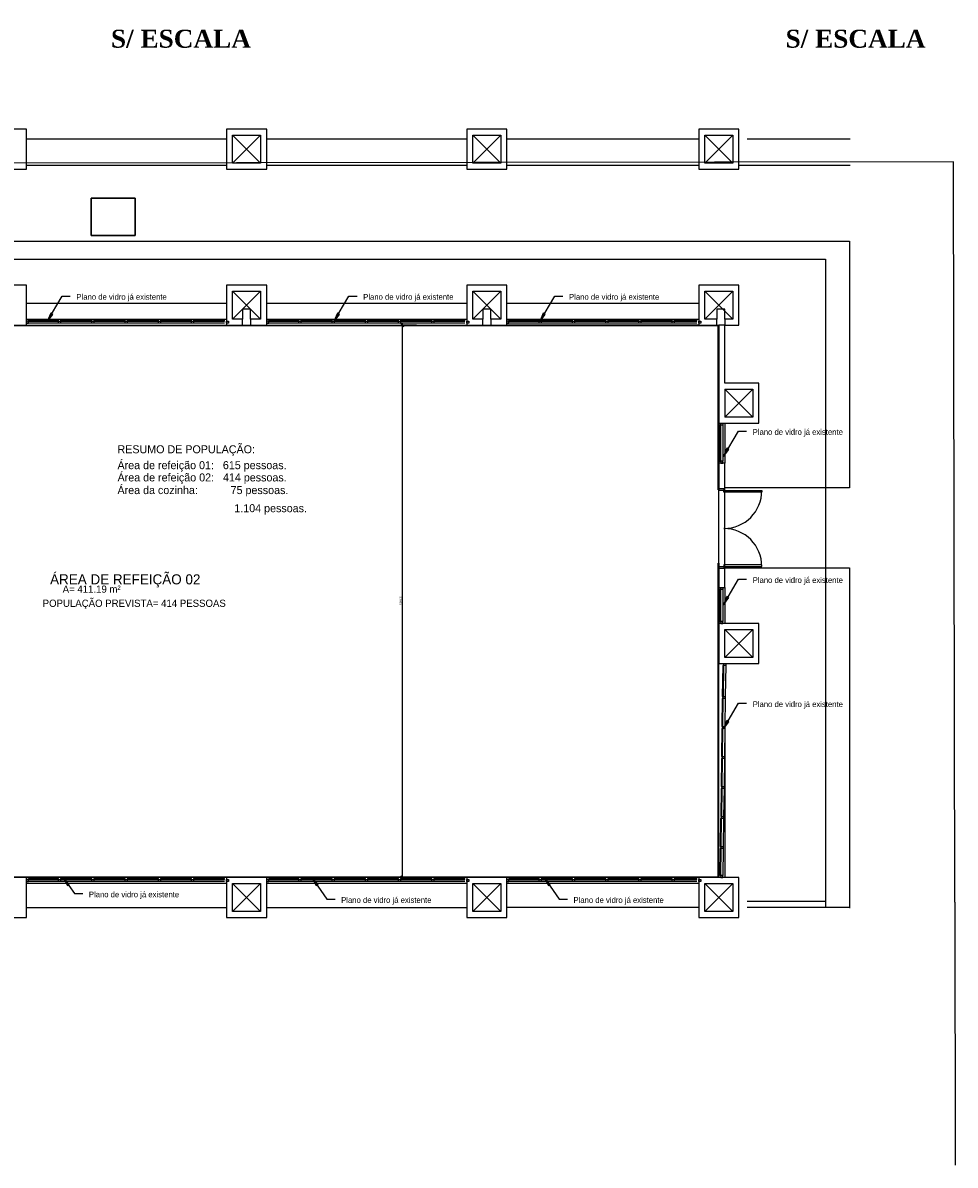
# Model space of a CAD drawing. Header units: millimetres. Extents: x 4 to 3534, y 14 to 98.
# Tile 156 of 161: x 56 to 79, y 36 to 64. Entities that reach past the tile are written whole.
import ezdxf

# ---------------------------------------------------------------- set-up
doc = ezdxf.new("R2010")
doc.units = ezdxf.units.MM
doc.header["$MEASUREMENT"] = 0
doc.styles.add('CenturyGothic', font='GOTHIC.TTF')
doc.styles.add('TimesNewRomanN', font='timesbd.ttf')

msp = doc.modelspace()

# ---------------------------------------------------------------- hatches: boundary and pattern name
at = {"linetype": 'Continuous'}
for points in [[(56.1411, 56.73764), (56.28085, 56.91644), (56.22981, 56.94654), (56.1411, 56.73764)], [(63.30111, 56.73764), (63.44085, 56.91644), (63.38981, 56.94654), (63.30111, 56.73764)], [(68.4411, 56.73764), (68.5809, 56.91644), (68.5298, 56.94654), (68.4411, 56.73764)], [(73.0261, 53.36314), (73.1659, 53.54194), (73.1148, 53.57204), (73.0261, 53.36314)], [(73.0261, 49.66314), (73.1659, 49.84194), (73.1148, 49.87204), (73.0261, 49.66314)], [(73.0261, 46.56314), (73.1659, 46.74194), (73.1148, 46.77204), (73.0261, 46.56314)], [(56.54023, 42.84874), (56.6477, 42.64884), (56.69577, 42.68344), (56.54023, 42.84874)], [(62.75203, 42.84734), (62.85662, 42.64594), (62.90518, 42.67984), (62.75203, 42.84734)], [(68.552, 42.84734), (68.6566, 42.64594), (68.7052, 42.67984), (68.552, 42.84734)]]:
    msp.add_hatch(color=8, dxfattribs=at).paths.add_polyline_path(points)

# ---------------------------------------------------------------- linework, layer by layer
at = {"color": 7}
for p, q in [((55.6232, 61.54824), (54.6232, 61.54824)), ((55.6232, 60.54824), (55.6232, 61.54824)), ((61.6232, 61.54824), (60.6232, 61.54824)), ((60.6232, 61.54824), (60.6232, 60.54824)), ((60.7732, 61.39824), (61.4732, 61.39824)), ((60.7732, 60.69824), (60.7732, 61.39824)), ((61.4732, 61.39824), (60.7732, 60.69824)), ((60.7732, 61.39824), (61.4732, 60.69824)), ((61.4732, 61.39824), (61.4732, 60.69824)), ((61.6232, 60.54824), (61.6232, 61.54824)), ((67.6232, 61.54824), (66.6232, 61.54824)), ((66.6232, 61.54824), (66.6232, 60.54824)), ((66.7732, 61.39824), (67.4732, 61.39824)), ((66.7732, 60.69824), (66.7732, 61.39824)), ((67.4732, 61.39824), (66.7732, 60.69824)), ((66.7732, 61.39824), (67.4732, 60.69824)), ((67.4732, 61.39824), (67.4732, 60.69824)), ((67.6232, 60.54824), (67.6232, 61.54824)), ((72.4132, 61.54824), (72.4132, 60.54824)), ((73.4132, 61.54824), (72.4132, 61.54824)), ((72.5632, 60.69824), (72.5632, 61.39824)), ((72.5632, 61.39824), (73.2632, 61.39824)), ((73.2632, 61.39824), (72.5632, 60.69824)), ((72.5632, 61.39824), (73.2632, 60.69824)), ((73.2632, 61.39824), (73.2632, 60.69824)), ((73.4132, 60.54824), (73.4132, 61.54824)), ((60.6232, 61.29824), (55.6232, 61.29824)), ((66.6232, 61.29824), (61.6232, 61.29824)), ((72.4132, 61.29824), (67.6232, 61.29824)), ((76.1913, 61.29824), (73.6232, 61.29824)), ((78.7766, 60.73196), (54.5766, 60.69592)), ((54.6232, 60.54824), (55.6232, 60.54824)), ((60.6232, 60.63824), (55.6232, 60.63824)), ((60.6232, 60.54824), (61.6232, 60.54824)), ((61.4732, 60.69824), (60.7732, 60.69824)), ((66.6232, 60.63824), (61.6232, 60.63824)), ((66.6232, 60.54824), (67.6232, 60.54824)), ((67.4732, 60.69824), (66.7732, 60.69824)), ((72.4132, 60.63824), (67.6232, 60.63824)), ((72.4132, 60.54824), (73.4132, 60.54824)), ((73.2632, 60.69824), (72.5632, 60.69824)), ((76.1913, 60.63824), (73.4132, 60.63824)), ((78.8041, 42.23194), (78.7766, 60.73196)), ((57.24193, 58.88885), (57.24193, 59.81912)), ((57.24193, 59.81912), (58.34193, 59.81912)), ((57.24193, 59.81912), (57.24193, 58.88885)), ((58.34193, 59.81912), (57.24193, 59.81912)), ((58.34193, 59.81912), (58.34193, 58.88885)), ((58.34193, 58.88885), (58.34193, 59.81912)), ((58.34193, 58.88885), (57.24193, 58.88885)), ((57.24193, 58.88885), (58.34193, 58.88885)), ((49.9032, 58.74824), (76.1732, 58.74824)), ((76.1732, 58.74824), (76.1732, 52.58174)), ((49.0982, 58.29824), (75.5732, 58.29824)), ((75.5732, 58.29824), (75.5732, 42.09824)), ((55.6232, 57.64824), (54.6232, 57.64824)), ((55.6232, 56.64824), (55.6232, 57.64824)), ((61.6232, 57.64824), (60.6232, 57.64824)), ((60.6232, 57.64824), (60.6232, 56.64824)), ((61.6232, 56.64824), (61.6232, 57.64824)), ((66.6232, 57.64824), (66.6232, 56.64824)), ((67.6232, 57.64824), (66.6232, 57.64824)), ((67.6232, 56.64824), (67.6232, 57.64824)), ((72.4132, 57.64824), (72.4132, 56.64824)), ((73.4132, 57.64824), (72.4132, 57.64824)), ((73.4132, 56.64824), (73.4132, 57.64824)), ((56.1411, 56.73764), (56.51762, 57.37659)), ((56.51762, 57.37659), (56.72036, 57.37659)), ((60.7732, 57.49824), (61.4732, 57.49824)), ((60.7732, 56.79824), (60.7732, 57.49824)), ((61.4732, 57.49824), (60.7732, 56.79824)), ((60.7732, 57.49824), (61.4732, 56.79824)), ((61.4732, 57.49824), (61.4732, 56.79824)), ((63.30111, 56.73764), (63.67762, 57.37659)), ((63.67762, 57.37659), (63.88036, 57.37659)), ((66.7732, 56.79824), (66.7732, 57.49824)), ((66.7732, 57.49824), (67.4732, 57.49824)), ((66.7732, 57.49824), (67.4732, 56.79824)), ((67.4732, 57.49824), (66.7732, 56.79824)), ((67.4732, 57.49824), (67.4732, 56.79824)), ((68.4411, 56.73764), (68.8176, 57.37659)), ((68.8176, 57.37659), (69.0204, 57.37659)), ((72.5632, 56.79824), (72.5632, 57.49824)), ((72.5632, 56.79824), (73.2632, 57.49824)), ((72.5632, 57.49824), (73.2632, 56.79824)), ((72.5632, 57.49824), (73.2632, 57.49824)), ((73.2632, 57.49824), (73.2632, 56.79824)), ((55.6232, 57.19824), (60.6232, 57.19824)), ((61.6232, 57.19824), (66.6232, 57.19824)), ((67.6232, 57.19824), (72.4132, 57.19824)), ((55.6232, 56.79824), (60.6232, 56.79824)), ((56.22981, 56.94654), (56.1411, 56.73764)), ((56.1411, 56.73764), (56.28085, 56.91644)), ((56.28085, 56.91644), (56.22981, 56.94654)), ((61.0232, 56.79824), (60.7732, 56.79824)), ((61.2232, 57.04824), (61.0232, 57.04824)), ((61.0232, 57.04824), (61.0232, 56.79824)), ((61.0232, 56.64824), (61.0232, 56.79824)), ((61.2232, 56.79824), (61.2232, 57.04824)), ((61.4732, 56.79824), (61.2232, 56.79824)), ((61.2232, 56.79824), (61.2232, 56.64824)), ((61.6232, 56.79824), (66.6232, 56.79824)), ((63.38981, 56.94654), (63.30111, 56.73764)), ((63.30111, 56.73764), (63.44085, 56.91644)), ((63.44085, 56.91644), (63.38981, 56.94654)), ((67.0232, 56.79824), (66.7732, 56.79824)), ((67.2232, 57.04824), (67.0232, 57.04824)), ((67.0232, 57.04824), (67.0232, 56.79824)), ((67.0232, 56.64824), (67.0232, 56.79824)), ((67.2232, 56.79824), (67.2232, 57.04824)), ((67.4732, 56.79824), (67.2232, 56.79824)), ((67.2232, 56.79824), (67.2232, 56.64824)), ((67.6232, 56.79824), (72.4132, 56.79824)), ((68.5298, 56.94654), (68.4411, 56.73764)), ((68.4411, 56.73764), (68.5809, 56.91644)), ((68.5809, 56.91644), (68.5298, 56.94654)), ((72.8632, 56.79824), (72.5632, 56.79824)), ((72.8632, 57.04824), (72.8632, 56.79824)), ((73.0632, 57.04824), (72.8632, 57.04824)), ((72.8632, 56.64824), (72.8632, 56.79824)), ((73.0632, 56.79824), (73.0632, 57.04824)), ((73.2632, 56.79824), (73.0632, 56.79824)), ((73.0632, 56.79824), (73.0632, 56.64824)), ((72.8932, 56.62824), (48.8832, 56.62824)), ((54.6232, 56.64824), (55.6232, 56.64824)), ((55.6732, 56.74824), (55.6232, 56.74824)), ((55.6232, 56.74824), (55.6232, 56.69824)), ((55.6232, 56.69824), (55.6732, 56.69824)), ((55.6232, 56.64824), (60.6232, 56.64824)), ((56.4282, 56.77274), (55.6732, 56.77274)), ((55.6732, 56.77274), (55.6732, 56.74774)), ((55.6732, 56.69824), (55.6732, 56.74824)), ((55.6732, 56.74774), (56.4282, 56.74774)), ((56.4282, 56.69824), (55.6732, 56.69824)), ((56.4282, 56.74774), (56.4282, 56.77274)), ((56.4282, 56.69824), (56.4282, 56.74824)), ((56.4282, 56.74824), (56.4782, 56.74824)), ((56.4782, 56.69824), (56.4282, 56.69824)), ((57.2582, 56.77274), (56.4782, 56.77274)), ((56.4782, 56.77274), (56.4782, 56.74774)), ((56.4782, 56.74824), (56.4782, 56.69824)), ((56.4782, 56.74774), (57.2582, 56.74774)), ((57.2582, 56.69824), (56.4782, 56.69824)), ((57.2582, 56.74774), (57.2582, 56.77274)), ((57.2582, 56.69824), (57.2582, 56.74824)), ((57.2582, 56.74824), (57.3082, 56.74824)), ((57.3082, 56.69824), (57.2582, 56.69824)), ((58.0882, 56.77274), (57.3082, 56.77274)), ((57.3082, 56.77274), (57.3082, 56.74774)), ((57.3082, 56.74824), (57.3082, 56.69824)), ((57.3082, 56.74774), (58.0882, 56.74774)), ((58.0882, 56.69824), (57.3082, 56.69824)), ((58.0882, 56.74774), (58.0882, 56.77274)), ((58.0882, 56.69824), (58.0882, 56.74824)), ((58.0882, 56.74824), (58.1382, 56.74824)), ((58.1382, 56.69824), (58.0882, 56.69824)), ((58.9182, 56.77274), (58.1382, 56.77274)), ((58.1382, 56.77274), (58.1382, 56.74774)), ((58.1382, 56.74824), (58.1382, 56.69824)), ((58.1382, 56.74774), (58.9182, 56.74774)), ((58.9182, 56.69824), (58.1382, 56.69824)), ((58.9182, 56.74774), (58.9182, 56.77274)), ((58.9182, 56.69824), (58.9182, 56.74824)), ((58.9182, 56.74824), (58.9682, 56.74824)), ((58.9682, 56.69824), (58.9182, 56.69824)), ((59.7482, 56.77274), (58.9682, 56.77274)), ((58.9682, 56.77274), (58.9682, 56.74774)), ((58.9682, 56.74824), (58.9682, 56.69824)), ((58.9682, 56.74774), (59.7482, 56.74774)), ((59.7482, 56.69824), (58.9682, 56.69824)), ((59.7482, 56.74774), (59.7482, 56.77274)), ((59.7482, 56.69824), (59.7482, 56.74824)), ((59.7482, 56.74824), (59.7982, 56.74824)), ((59.7982, 56.69824), (59.7482, 56.69824)), ((60.5732, 56.77274), (59.7982, 56.77274)), ((59.7982, 56.77274), (59.7982, 56.74774)), ((59.7982, 56.74824), (59.7982, 56.69824)), ((59.7982, 56.74774), (60.5732, 56.74774)), ((60.5732, 56.69824), (59.7982, 56.69824)), ((60.5732, 56.74774), (60.5732, 56.77274)), ((60.6232, 56.69824), (60.6232, 56.74824)), ((60.6232, 56.74824), (60.6732, 56.74824)), ((60.6732, 56.69824), (60.6232, 56.69824)), ((60.6232, 56.64824), (61.6232, 56.64824)), ((60.6732, 56.74824), (60.6732, 56.69824)), ((61.6732, 56.74824), (61.6232, 56.74824)), ((61.6232, 56.74824), (61.6232, 56.69824)), ((61.6232, 56.69824), (61.6732, 56.69824)), ((61.6232, 56.64824), (66.6232, 56.64824)), ((62.4282, 56.77274), (61.6732, 56.77274)), ((61.6732, 56.77274), (61.6732, 56.74774)), ((61.6732, 56.69824), (61.6732, 56.74824)), ((61.6732, 56.74774), (62.4282, 56.74774)), ((62.4282, 56.69824), (61.6732, 56.69824)), ((62.4282, 56.74774), (62.4282, 56.77274)), ((62.4282, 56.69824), (62.4282, 56.74824)), ((62.4282, 56.74824), (62.4782, 56.74824)), ((62.4782, 56.69824), (62.4282, 56.69824)), ((63.2582, 56.77274), (62.4782, 56.77274)), ((62.4782, 56.77274), (62.4782, 56.74774)), ((62.4782, 56.74824), (62.4782, 56.69824)), ((62.4782, 56.74774), (63.2582, 56.74774)), ((63.2582, 56.69824), (62.4782, 56.69824)), ((63.2582, 56.74774), (63.2582, 56.77274)), ((63.2582, 56.69824), (63.2582, 56.74824)), ((63.2582, 56.74824), (63.3082, 56.74824)), ((63.3082, 56.69824), (63.2582, 56.69824)), ((64.0882, 56.77274), (63.3082, 56.77274)), ((63.3082, 56.77274), (63.3082, 56.74774)), ((63.3082, 56.74824), (63.3082, 56.69824)), ((63.3082, 56.74774), (64.0882, 56.74774)), ((64.0882, 56.69824), (63.3082, 56.69824)), ((64.0882, 56.74774), (64.0882, 56.77274)), ((64.0882, 56.69824), (64.0882, 56.74824)), ((64.0882, 56.74824), (64.1382, 56.74824)), ((64.1382, 56.69824), (64.0882, 56.69824)), ((64.9182, 56.77274), (64.1382, 56.77274)), ((64.1382, 56.77274), (64.1382, 56.74774)), ((64.1382, 56.74824), (64.1382, 56.69824)), ((64.1382, 56.74774), (64.9182, 56.74774)), ((64.9182, 56.69824), (64.1382, 56.69824)), ((64.9182, 56.74774), (64.9182, 56.77274)), ((64.9182, 56.69824), (64.9182, 56.74824)), ((64.9182, 56.74824), (64.9682, 56.74824)), ((64.9682, 56.69824), (64.9182, 56.69824)), ((65.7482, 56.77274), (64.9682, 56.77274)), ((64.9682, 56.77274), (64.9682, 56.74774)), ((64.9682, 56.74824), (64.9682, 56.69824)), ((64.9682, 56.74774), (65.7482, 56.74774)), ((65.7482, 56.69824), (64.9682, 56.69824)), ((64.97152, 56.68804), (65.05107, 56.60844)), ((65.36724, 56.64824), (64.99629, 56.64824)), ((65.01129, 42.78824), (65.01129, 56.70824)), ((65.7482, 56.74774), (65.7482, 56.77274)), ((65.7482, 56.69824), (65.7482, 56.74824)), ((65.7482, 56.74824), (65.7982, 56.74824)), ((65.7982, 56.69824), (65.7482, 56.69824)), ((66.5732, 56.77274), (65.7982, 56.77274)), ((65.7982, 56.77274), (65.7982, 56.74774)), ((65.7982, 56.74824), (65.7982, 56.69824)), ((65.7982, 56.74774), (66.5732, 56.74774)), ((66.5732, 56.69824), (65.7982, 56.69824)), ((66.5732, 56.74774), (66.5732, 56.77274)), ((66.6232, 56.69824), (66.6232, 56.74824)), ((66.6232, 56.74824), (66.6732, 56.74824)), ((66.6732, 56.69824), (66.6232, 56.69824)), ((66.6232, 56.64824), (67.6232, 56.64824)), ((66.6732, 56.74824), (66.6732, 56.69824)), ((67.6732, 56.74824), (67.6232, 56.74824)), ((67.6232, 56.74824), (67.6232, 56.69824)), ((67.6232, 56.69824), (67.6732, 56.69824)), ((72.4132, 56.64824), (67.6232, 56.64824)), ((68.4282, 56.77274), (67.6732, 56.77274)), ((67.6732, 56.77274), (67.6732, 56.74774)), ((67.6732, 56.69824), (67.6732, 56.74824)), ((67.6732, 56.74774), (68.4282, 56.74774)), ((68.4282, 56.69824), (67.6732, 56.69824)), ((68.4282, 56.74774), (68.4282, 56.77274)), ((68.4282, 56.69824), (68.4282, 56.74824)), ((68.4282, 56.74824), (68.4782, 56.74824)), ((68.4782, 56.69824), (68.4282, 56.69824)), ((69.2582, 56.77274), (68.4782, 56.77274)), ((68.4782, 56.77274), (68.4782, 56.74774)), ((68.4782, 56.74824), (68.4782, 56.69824)), ((68.4782, 56.74774), (69.2582, 56.74774)), ((69.2582, 56.69824), (68.4782, 56.69824)), ((69.2582, 56.74774), (69.2582, 56.77274)), ((69.2582, 56.69824), (69.2582, 56.74824)), ((69.2582, 56.74824), (69.3082, 56.74824)), ((69.3082, 56.69824), (69.2582, 56.69824)), ((70.0882, 56.77274), (69.3082, 56.77274)), ((69.3082, 56.77274), (69.3082, 56.74774)), ((69.3082, 56.74824), (69.3082, 56.69824)), ((69.3082, 56.74774), (70.0882, 56.74774)), ((70.0882, 56.69824), (69.3082, 56.69824)), ((70.0882, 56.74774), (70.0882, 56.77274)), ((70.0882, 56.69824), (70.0882, 56.74824)), ((70.0882, 56.74824), (70.1382, 56.74824)), ((70.1382, 56.69824), (70.0882, 56.69824)), ((70.9182, 56.77274), (70.1382, 56.77274)), ((70.1382, 56.77274), (70.1382, 56.74774)), ((70.1382, 56.74824), (70.1382, 56.69824)), ((70.1382, 56.74774), (70.9182, 56.74774)), ((70.9182, 56.69824), (70.1382, 56.69824)), ((70.9182, 56.74774), (70.9182, 56.77274)), ((70.9182, 56.69824), (70.9182, 56.74824)), ((70.9182, 56.74824), (70.9682, 56.74824)), ((70.9682, 56.69824), (70.9182, 56.69824)), ((71.7482, 56.77274), (70.9682, 56.77274)), ((70.9682, 56.77274), (70.9682, 56.74774)), ((70.9682, 56.74824), (70.9682, 56.69824)), ((70.9682, 56.74774), (71.7482, 56.74774)), ((71.7482, 56.69824), (70.9682, 56.69824)), ((71.7482, 56.74774), (71.7482, 56.77274)), ((71.7482, 56.69824), (71.7482, 56.74824)), ((71.7482, 56.74824), (71.7982, 56.74824)), ((71.7982, 56.69824), (71.7482, 56.69824)), ((72.3632, 56.77274), (71.7982, 56.77274)), ((71.7982, 56.77274), (71.7982, 56.74774)), ((71.7982, 56.74824), (71.7982, 56.69824)), ((71.7982, 56.74774), (72.3632, 56.74774)), ((72.3632, 56.69824), (71.7982, 56.69824)), ((72.3632, 56.74774), (72.3632, 56.77274)), ((72.4132, 56.69824), (72.4132, 56.74824)), ((72.4132, 56.74824), (72.4632, 56.74824)), ((72.4632, 56.69824), (72.4132, 56.69824)), ((72.4132, 56.64824), (72.9132, 56.64824)), ((72.4632, 56.74824), (72.4632, 56.69824)), ((72.8932, 52.53344), (72.8932, 56.62824)), ((72.9132, 56.64824), (72.9132, 54.19824)), ((73.0632, 56.64824), (72.9132, 56.64824)), ((73.0632, 56.64824), (73.4132, 56.64824)), ((73.0632, 55.19824), (73.0632, 56.64824)), ((73.9132, 55.19824), (73.0632, 55.19824)), ((73.9132, 54.19824), (73.9132, 55.19824)), ((73.0632, 55.04824), (73.0632, 54.34824)), ((73.0632, 55.04824), (73.7632, 55.04824)), ((73.0632, 54.34824), (73.7632, 55.04824)), ((73.0632, 55.04824), (73.7632, 54.34824)), ((73.7632, 55.04824), (73.7632, 54.34824)), ((73.7632, 54.34824), (73.0632, 54.34824)), ((72.9132, 54.19824), (73.9132, 54.19824)), ((72.9132, 54.19824), (72.9132, 53.19824)), ((72.9637, 54.14824), (72.9387, 54.14824)), ((72.9387, 54.14824), (72.9387, 53.24824)), ((72.9632, 54.14824), (72.9632, 54.19824)), ((72.9632, 54.19824), (73.0132, 54.19824)), ((73.0132, 54.14824), (72.9632, 54.14824)), ((72.9637, 53.24824), (72.9637, 54.14824)), ((73.0132, 54.19824), (73.0132, 54.14824)), ((73.0132, 54.14824), (73.0132, 53.24824)), ((73.0261, 53.36314), (73.4026, 54.00214)), ((73.0632, 54.19824), (73.0632, 53.19824)), ((73.4026, 54.00214), (73.6054, 54.00214)), ((73.1148, 53.57204), (73.0261, 53.36314)), ((73.0261, 53.36314), (73.1659, 53.54194)), ((73.1659, 53.54194), (73.1148, 53.57204)), ((72.9132, 53.19824), (72.9132, 52.56904)), ((73.0632, 53.19824), (72.9132, 53.19824)), ((72.9387, 53.24824), (72.9637, 53.24824)), ((73.0132, 53.24824), (72.9632, 53.24824)), ((72.9632, 53.24824), (72.9632, 53.19824)), ((72.9632, 53.19824), (73.0132, 53.19824)), ((73.0132, 53.19824), (73.0132, 53.24824)), ((73.0632, 52.56904), (73.0632, 53.19824)), ((72.9132, 52.53344), (72.8932, 52.53344)), ((72.9132, 52.56904), (72.9235, 52.56904)), ((72.9132, 52.56904), (72.9132, 52.53344)), ((72.9132, 50.69824), (72.9132, 52.53344)), ((72.9235, 52.56904), (73.0378, 52.56904)), ((72.9235, 52.51824), (72.9235, 52.56904)), ((73.0378, 52.51824), (72.9235, 52.51824)), ((73.0378, 52.56904), (73.0632, 52.56904)), ((73.0378, 52.56904), (73.0378, 52.51824)), ((73.0378, 52.47374), (73.0378, 52.51824)), ((73.0378, 52.51824), (73.9878, 52.51824)), ((76.1732, 52.58174), (73.0632, 52.58174)), ((73.0632, 50.56744), (73.0632, 52.56904)), ((73.9878, 52.51824), (73.9878, 52.47374)), ((73.9878, 52.47374), (73.0378, 52.47374)), ((72.8932, 42.86824), (72.8932, 50.69824)), ((72.9132, 50.69824), (72.8932, 50.69824)), ((72.9132, 50.69824), (72.9132, 50.56744)), ((72.9132, 50.58174), (72.9235, 50.58174)), ((72.9132, 50.56744), (72.9132, 50.09824)), ((72.9235, 50.56744), (72.9132, 50.56744)), ((72.9235, 50.61824), (73.0378, 50.61824)), ((72.9235, 50.56744), (72.9235, 50.61824)), ((73.0378, 50.56744), (72.9235, 50.56744)), ((73.0378, 50.66274), (73.0378, 50.61824)), ((73.9878, 50.66274), (73.0378, 50.66274)), ((73.0378, 50.61824), (73.9878, 50.61824)), ((73.0378, 50.61824), (73.0378, 50.56744)), ((73.0378, 50.58174), (76.1732, 50.58174)), ((73.0632, 50.56744), (73.0378, 50.56744)), ((73.0632, 50.09824), (73.0632, 50.56744)), ((73.9878, 50.61824), (73.9878, 50.66274)), ((76.1732, 50.58174), (76.1732, 42.09824)), ((73.0261, 49.66314), (73.4026, 50.30214)), ((73.4026, 50.30214), (73.6054, 50.30214)), ((72.9132, 50.09824), (73.0632, 50.09824)), ((72.9132, 50.09824), (72.9132, 49.19824)), ((72.9637, 50.04824), (72.9387, 50.04824)), ((72.9387, 50.04824), (72.9387, 49.24824)), ((72.9632, 50.04824), (72.9632, 50.09824)), ((72.9632, 50.09824), (73.0132, 50.09824)), ((73.0132, 50.04824), (72.9632, 50.04824)), ((72.9637, 49.24824), (72.9637, 50.04824)), ((73.0132, 50.09824), (73.0132, 50.04824)), ((73.0132, 50.04824), (73.0132, 49.24824)), ((73.0632, 50.09824), (73.0632, 49.19824)), ((73.1148, 49.87204), (73.0261, 49.66314)), ((73.0261, 49.66314), (73.1659, 49.84194)), ((73.1659, 49.84194), (73.1148, 49.87204)), ((73.9132, 49.19824), (72.9132, 49.19824)), ((72.9132, 49.19824), (72.9132, 48.19824)), ((72.9387, 49.24824), (72.9637, 49.24824)), ((73.0132, 49.24824), (72.9632, 49.24824)), ((72.9632, 49.24824), (72.9632, 49.19824)), ((72.9632, 49.19824), (73.0132, 49.19824)), ((73.0132, 49.19824), (73.0132, 49.24824)), ((73.9132, 48.19824), (73.9132, 49.19824)), ((73.0632, 49.04824), (73.7632, 49.04824)), ((73.0632, 48.34824), (73.0632, 49.04824)), ((73.0632, 48.34824), (73.7632, 49.04824)), ((73.0632, 49.04824), (73.7632, 48.34824)), ((73.7632, 49.04824), (73.7632, 48.34824)), ((73.7632, 48.34824), (73.0632, 48.34824)), ((72.9132, 48.19824), (73.9132, 48.19824)), ((72.9132, 42.84824), (72.9132, 48.19824)), ((73.0115, 48.14894), (73.0008, 47.37354)), ((73.0365, 48.14854), (73.0115, 48.14894)), ((73.0258, 47.37314), (73.0365, 48.14854)), ((73.0367, 48.19794), (73.0867, 48.19854)), ((73.0374, 48.14794), (73.0367, 48.19794)), ((73.0873, 48.14854), (73.0374, 48.14794)), ((73.086, 48.14794), (73.0753, 47.37244)), ((73.0867, 48.19854), (73.0873, 48.14854)), ((73.0008, 47.37354), (73.0258, 47.37314)), ((73.0246, 47.37244), (73.0746, 47.37314)), ((73.0746, 47.37314), (73.0753, 47.32314)), ((73.0001, 47.32354), (72.9905, 46.62354)), ((73.0251, 47.32314), (73.0001, 47.32354)), ((73.0155, 46.62324), (73.0251, 47.32314)), ((73.0253, 47.32244), (73.0246, 47.37244)), ((73.0753, 47.32314), (73.0253, 47.32244)), ((73.0261, 46.56314), (73.4026, 47.20214)), ((73.0746, 47.32244), (73.065, 46.62254)), ((73.4026, 47.20214), (73.6054, 47.20214)), ((72.9898, 46.57354), (72.9802, 45.87364)), ((73.0148, 46.57324), (72.9898, 46.57354)), ((72.9905, 46.62354), (73.0155, 46.62324)), ((73.0052, 45.87334), (73.0148, 46.57324)), ((73.0143, 46.62254), (73.0643, 46.62324)), ((73.015, 46.57254), (73.0143, 46.62254)), ((73.065, 46.57324), (73.015, 46.57254)), ((73.1148, 46.77204), (73.0261, 46.56314)), ((73.0261, 46.56314), (73.1659, 46.74194)), ((73.0643, 46.57254), (73.0547, 45.87264)), ((73.0643, 46.62324), (73.065, 46.57324)), ((73.1659, 46.74194), (73.1148, 46.77204)), ((73.0632, 46.48944), (73.0632, 42.84824)), ((72.9795, 45.82364), (72.9699, 45.12374)), ((73.0045, 45.82334), (72.9795, 45.82364)), ((72.9802, 45.87364), (73.0052, 45.87334)), ((72.9949, 45.12334), (73.0045, 45.82334)), ((73.004, 45.87264), (73.054, 45.87334)), ((73.0047, 45.82264), (73.004, 45.87264)), ((73.0547, 45.82334), (73.0047, 45.82264)), ((73.054, 45.82264), (73.0444, 45.12264)), ((73.054, 45.87334), (73.0547, 45.82334)), ((72.9699, 45.12374), (72.9949, 45.12334)), ((72.9938, 45.12264), (73.0437, 45.12334)), ((72.9944, 45.07264), (72.9938, 45.12264)), ((73.0437, 45.12334), (73.0444, 45.07334)), ((72.9693, 45.07374), (72.9596, 44.37374)), ((72.9943, 45.07334), (72.9693, 45.07374)), ((72.9846, 44.37344), (72.9943, 45.07334)), ((73.0444, 45.07334), (72.9944, 45.07264)), ((73.0437, 45.07264), (73.0341, 44.37274)), ((72.959, 44.32374), (72.9493, 43.62384)), ((72.984, 44.32344), (72.959, 44.32374)), ((72.9596, 44.37374), (72.9846, 44.37344)), ((72.9743, 43.62354), (72.984, 44.32344)), ((72.9835, 44.37274), (73.0334, 44.37344)), ((72.9841, 44.32274), (72.9835, 44.37274)), ((73.0341, 44.32344), (72.9841, 44.32274)), ((73.0334, 44.32274), (73.0238, 43.62284)), ((73.0334, 44.37344), (73.0341, 44.32344)), ((72.9487, 43.57384), (72.9394, 42.89894)), ((72.9737, 43.57354), (72.9487, 43.57384)), ((72.9493, 43.62384), (72.9743, 43.62354)), ((72.9644, 42.89854), (72.9737, 43.57354)), ((72.9732, 43.62284), (73.0232, 43.62354)), ((72.9738, 43.57284), (72.9732, 43.62284)), ((73.0238, 43.57354), (72.9738, 43.57284)), ((73.0232, 43.57284), (73.0139, 42.89794)), ((73.0232, 43.62354), (73.0238, 43.57354)), ((43.2932, 42.86824), (72.8932, 42.86824)), ((55.6232, 42.84824), (54.6232, 42.84824)), ((55.6232, 41.84824), (55.6232, 42.84824)), ((60.6232, 42.84824), (55.6232, 42.84824)), ((56.4282, 42.82274), (55.6732, 42.82274)), ((55.6732, 42.82274), (55.6732, 42.79774)), ((56.4282, 42.79774), (56.4282, 42.82274)), ((57.2582, 42.82274), (56.4782, 42.82274)), ((56.4782, 42.82274), (56.4782, 42.79774)), ((56.54023, 42.84874), (56.6477, 42.64884)), ((56.69577, 42.68344), (56.54023, 42.84874)), ((56.54023, 42.84874), (56.82854, 42.44844)), ((57.2582, 42.79774), (57.2582, 42.82274)), ((58.0882, 42.82274), (57.3082, 42.82274)), ((57.3082, 42.82274), (57.3082, 42.79774)), ((58.0882, 42.79774), (58.0882, 42.82274)), ((58.9182, 42.82274), (58.1382, 42.82274)), ((58.1382, 42.82274), (58.1382, 42.79774)), ((58.9182, 42.79774), (58.9182, 42.82274)), ((59.7482, 42.82274), (58.9682, 42.82274)), ((58.9682, 42.82274), (58.9682, 42.79774)), ((59.7482, 42.79774), (59.7482, 42.82274)), ((60.5732, 42.82274), (59.7982, 42.82274)), ((59.7982, 42.82274), (59.7982, 42.79774)), ((60.5732, 42.79774), (60.5732, 42.82274)), ((60.6232, 42.84824), (60.6232, 41.84824)), ((61.6232, 42.84824), (60.6232, 42.84824)), ((61.6232, 41.84824), (61.6232, 42.84824)), ((66.6232, 42.84824), (61.6232, 42.84824)), ((62.4282, 42.82274), (61.6732, 42.82274)), ((61.6732, 42.82274), (61.6732, 42.79774)), ((62.4282, 42.79774), (62.4282, 42.82274)), ((63.2582, 42.82274), (62.4782, 42.82274)), ((62.4782, 42.82274), (62.4782, 42.79774)), ((62.75203, 42.84734), (62.85662, 42.64594)), ((62.90518, 42.67984), (62.75203, 42.84734)), ((62.75203, 42.84734), (63.12854, 42.30854)), ((63.2582, 42.79774), (63.2582, 42.82274)), ((64.0882, 42.82274), (63.3082, 42.82274)), ((63.3082, 42.82274), (63.3082, 42.79774)), ((64.0882, 42.79774), (64.0882, 42.82274)), ((64.9182, 42.82274), (64.1382, 42.82274)), ((64.1382, 42.82274), (64.1382, 42.79774)), ((64.9182, 42.79774), (64.9182, 42.82274)), ((65.7482, 42.82274), (64.9682, 42.82274)), ((64.9682, 42.82274), (64.9682, 42.79774)), ((64.97152, 42.88804), (65.05107, 42.80844)), ((65.36724, 42.84824), (64.99629, 42.84824)), ((65.7482, 42.79774), (65.7482, 42.82274)), ((66.5732, 42.82274), (65.7982, 42.82274)), ((65.7982, 42.82274), (65.7982, 42.79774)), ((66.5732, 42.79774), (66.5732, 42.82274)), ((66.6232, 42.84824), (66.6232, 41.84824)), ((67.6232, 42.84824), (66.6232, 42.84824)), ((67.6232, 41.84824), (67.6232, 42.84824)), ((72.4132, 42.84824), (67.6232, 42.84824)), ((68.4282, 42.82274), (67.6732, 42.82274)), ((67.6732, 42.82274), (67.6732, 42.79774)), ((68.4282, 42.79774), (68.4282, 42.82274)), ((69.2582, 42.82274), (68.4782, 42.82274)), ((68.4782, 42.82274), (68.4782, 42.79774)), ((68.552, 42.84734), (68.6566, 42.64594)), ((68.7052, 42.67984), (68.552, 42.84734)), ((68.552, 42.84734), (68.9285, 42.30854)), ((69.2582, 42.79774), (69.2582, 42.82274)), ((70.0882, 42.82274), (69.3082, 42.82274)), ((69.3082, 42.82274), (69.3082, 42.79774)), ((70.0882, 42.79774), (70.0882, 42.82274)), ((70.9182, 42.82274), (70.1382, 42.82274)), ((70.1382, 42.82274), (70.1382, 42.79774)), ((70.9182, 42.79774), (70.9182, 42.82274)), ((71.7482, 42.82274), (70.9682, 42.82274)), ((70.9682, 42.82274), (70.9682, 42.79774)), ((71.7482, 42.79774), (71.7482, 42.82274)), ((72.3632, 42.82274), (71.7982, 42.82274)), ((71.7982, 42.82274), (71.7982, 42.79774)), ((72.3632, 42.79774), (72.3632, 42.82274)), ((72.4132, 42.84824), (72.4132, 41.84824)), ((73.4132, 42.84824), (72.4132, 42.84824)), ((72.9394, 42.89894), (72.9644, 42.89854)), ((72.9639, 42.89854), (72.9632, 42.84854)), ((72.9632, 42.84854), (73.0132, 42.84794)), ((73.0139, 42.89794), (72.9639, 42.89854)), ((73.0132, 42.84794), (73.0139, 42.89794)), ((73.4132, 41.84824), (73.4132, 42.84824)), ((55.6732, 42.79824), (55.6232, 42.79824)), ((55.6232, 42.79824), (55.6232, 42.74824)), ((55.6232, 42.74824), (55.6732, 42.74824)), ((60.6232, 42.69824), (55.6232, 42.69824)), ((55.6732, 42.74824), (55.6732, 42.79824)), ((55.6732, 42.79774), (56.4282, 42.79774)), ((56.4282, 42.74824), (55.6732, 42.74824)), ((56.4282, 42.74824), (56.4282, 42.79824)), ((56.4282, 42.79824), (56.4782, 42.79824)), ((56.4782, 42.74824), (56.4282, 42.74824)), ((56.4782, 42.79824), (56.4782, 42.74824)), ((56.4782, 42.79774), (57.2582, 42.79774)), ((57.2582, 42.74824), (56.4782, 42.74824)), ((56.6477, 42.64884), (56.69577, 42.68344)), ((57.2582, 42.74824), (57.2582, 42.79824)), ((57.2582, 42.79824), (57.3082, 42.79824)), ((57.3082, 42.74824), (57.2582, 42.74824)), ((57.3082, 42.79824), (57.3082, 42.74824)), ((57.3082, 42.79774), (58.0882, 42.79774)), ((58.0882, 42.74824), (57.3082, 42.74824)), ((58.0882, 42.74824), (58.0882, 42.79824)), ((58.0882, 42.79824), (58.1382, 42.79824)), ((58.1382, 42.74824), (58.0882, 42.74824)), ((58.1382, 42.79824), (58.1382, 42.74824)), ((58.1382, 42.79774), (58.9182, 42.79774)), ((58.9182, 42.74824), (58.1382, 42.74824)), ((58.9182, 42.74824), (58.9182, 42.79824)), ((58.9182, 42.79824), (58.9682, 42.79824)), ((58.9682, 42.74824), (58.9182, 42.74824)), ((58.9682, 42.79824), (58.9682, 42.74824)), ((58.9682, 42.79774), (59.7482, 42.79774)), ((59.7482, 42.74824), (58.9682, 42.74824)), ((59.7482, 42.74824), (59.7482, 42.79824)), ((59.7482, 42.79824), (59.7982, 42.79824)), ((59.7982, 42.74824), (59.7482, 42.74824)), ((59.7982, 42.79824), (59.7982, 42.74824)), ((59.7982, 42.79774), (60.5732, 42.79774)), ((60.5732, 42.74824), (59.7982, 42.74824)), ((60.6232, 42.74824), (60.6232, 42.79824)), ((60.6232, 42.79824), (60.6732, 42.79824)), ((60.6732, 42.74824), (60.6232, 42.74824)), ((60.6732, 42.79824), (60.6732, 42.74824)), ((60.7732, 41.99824), (60.7732, 42.69824)), ((60.7732, 42.69824), (61.4732, 42.69824)), ((60.7732, 41.99824), (61.4732, 42.69824)), ((60.7732, 42.69824), (61.4732, 41.99824)), ((61.4732, 42.69824), (61.4732, 41.99824)), ((61.6732, 42.79824), (61.6232, 42.79824)), ((61.6232, 42.79824), (61.6232, 42.74824)), ((61.6232, 42.74824), (61.6732, 42.74824)), ((66.6232, 42.69824), (61.6232, 42.69824)), ((61.6732, 42.74824), (61.6732, 42.79824)), ((61.6732, 42.79774), (62.4282, 42.79774)), ((62.4282, 42.74824), (61.6732, 42.74824)), ((62.4282, 42.74824), (62.4282, 42.79824)), ((62.4282, 42.79824), (62.4782, 42.79824)), ((62.4782, 42.74824), (62.4282, 42.74824)), ((62.4782, 42.79824), (62.4782, 42.74824)), ((62.4782, 42.79774), (63.2582, 42.79774)), ((63.2582, 42.74824), (62.4782, 42.74824)), ((62.85662, 42.64594), (62.90518, 42.67984)), ((63.2582, 42.74824), (63.2582, 42.79824)), ((63.2582, 42.79824), (63.3082, 42.79824)), ((63.3082, 42.74824), (63.2582, 42.74824)), ((63.3082, 42.79824), (63.3082, 42.74824)), ((63.3082, 42.79774), (64.0882, 42.79774)), ((64.0882, 42.74824), (63.3082, 42.74824)), ((64.0882, 42.74824), (64.0882, 42.79824)), ((64.0882, 42.79824), (64.1382, 42.79824)), ((64.1382, 42.74824), (64.0882, 42.74824)), ((64.1382, 42.79824), (64.1382, 42.74824)), ((64.1382, 42.79774), (64.9182, 42.79774)), ((64.9182, 42.74824), (64.1382, 42.74824)), ((64.9182, 42.74824), (64.9182, 42.79824)), ((64.9182, 42.79824), (64.9682, 42.79824)), ((64.9682, 42.74824), (64.9182, 42.74824)), ((64.9682, 42.79824), (64.9682, 42.74824)), ((64.9682, 42.79774), (65.7482, 42.79774)), ((65.7482, 42.74824), (64.9682, 42.74824)), ((65.7482, 42.74824), (65.7482, 42.79824)), ((65.7482, 42.79824), (65.7982, 42.79824)), ((65.7982, 42.74824), (65.7482, 42.74824)), ((65.7982, 42.79824), (65.7982, 42.74824)), ((65.7982, 42.79774), (66.5732, 42.79774)), ((66.5732, 42.74824), (65.7982, 42.74824)), ((66.6232, 42.74824), (66.6232, 42.79824)), ((66.6232, 42.79824), (66.6732, 42.79824)), ((66.6732, 42.74824), (66.6232, 42.74824)), ((66.6732, 42.79824), (66.6732, 42.74824)), ((66.7732, 41.99824), (66.7732, 42.69824)), ((66.7732, 42.69824), (67.4732, 42.69824)), ((66.7732, 41.99824), (67.4732, 42.69824)), ((66.7732, 42.69824), (67.4732, 41.99824)), ((67.4732, 42.69824), (67.4732, 41.99824)), ((67.6732, 42.79824), (67.6232, 42.79824)), ((67.6232, 42.79824), (67.6232, 42.74824)), ((67.6232, 42.74824), (67.6732, 42.74824)), ((72.4132, 42.69824), (67.6232, 42.69824)), ((67.6732, 42.74824), (67.6732, 42.79824)), ((67.6732, 42.79774), (68.4282, 42.79774)), ((68.4282, 42.74824), (67.6732, 42.74824)), ((68.4282, 42.74824), (68.4282, 42.79824)), ((68.4282, 42.79824), (68.4782, 42.79824)), ((68.4782, 42.74824), (68.4282, 42.74824)), ((68.4782, 42.79824), (68.4782, 42.74824)), ((68.4782, 42.79774), (69.2582, 42.79774)), ((69.2582, 42.74824), (68.4782, 42.74824)), ((68.6566, 42.64594), (68.7052, 42.67984)), ((69.2582, 42.74824), (69.2582, 42.79824)), ((69.2582, 42.79824), (69.3082, 42.79824)), ((69.3082, 42.74824), (69.2582, 42.74824)), ((69.3082, 42.79824), (69.3082, 42.74824)), ((69.3082, 42.79774), (70.0882, 42.79774)), ((70.0882, 42.74824), (69.3082, 42.74824)), ((70.0882, 42.74824), (70.0882, 42.79824)), ((70.0882, 42.79824), (70.1382, 42.79824)), ((70.1382, 42.74824), (70.0882, 42.74824)), ((70.1382, 42.79824), (70.1382, 42.74824)), ((70.1382, 42.79774), (70.9182, 42.79774)), ((70.9182, 42.74824), (70.1382, 42.74824)), ((70.9182, 42.74824), (70.9182, 42.79824)), ((70.9182, 42.79824), (70.9682, 42.79824)), ((70.9682, 42.74824), (70.9182, 42.74824)), ((70.9682, 42.79824), (70.9682, 42.74824)), ((70.9682, 42.79774), (71.7482, 42.79774)), ((71.7482, 42.74824), (70.9682, 42.74824)), ((71.7482, 42.74824), (71.7482, 42.79824)), ((71.7482, 42.79824), (71.7982, 42.79824)), ((71.7982, 42.74824), (71.7482, 42.74824)), ((71.7982, 42.79824), (71.7982, 42.74824)), ((71.7982, 42.79774), (72.3632, 42.79774)), ((72.3632, 42.74824), (71.7982, 42.74824)), ((72.4132, 42.74824), (72.4132, 42.79824)), ((72.4132, 42.79824), (72.4632, 42.79824)), ((72.4632, 42.74824), (72.4132, 42.74824)), ((72.4632, 42.79824), (72.4632, 42.74824)), ((72.5632, 41.99824), (72.5632, 42.69824)), ((72.5632, 42.69824), (73.2632, 42.69824)), ((72.5632, 41.99824), (73.2632, 42.69824)), ((72.5632, 42.69824), (73.2632, 41.99824)), ((73.2632, 42.69824), (73.2632, 41.99824)), ((56.82854, 42.44844), (57.03128, 42.44844)), ((63.12854, 42.30854), (63.33128, 42.30854)), ((68.9285, 42.30854), (69.1313, 42.30854)), ((75.5732, 42.24824), (73.6232, 42.24824)), ((55.6232, 42.09824), (60.6232, 42.09824)), ((61.4732, 41.99824), (60.7732, 41.99824)), ((61.6232, 42.09824), (66.6232, 42.09824)), ((67.4732, 41.99824), (66.7732, 41.99824)), ((72.4132, 42.09824), (67.6232, 42.09824)), ((73.2632, 41.99824), (72.5632, 41.99824)), ((76.1732, 42.09824), (73.6232, 42.09824)), ((76.1732, 42.09824), (76.1913, 42.09824)), ((78.8041, 42.23194), (78.8139, 35.66304)), ((54.6232, 41.84824), (55.6232, 41.84824)), ((60.6232, 41.84824), (61.6232, 41.84824)), ((66.6232, 41.84824), (67.6232, 41.84824)), ((72.4132, 41.84824), (73.4132, 41.84824))]:
    msp.add_line(p, q, dxfattribs=at)
for centre, start, end in [((73.0378, 52.51824), 270, 0), ((73.0378, 50.61824), 0, 90)]:
    msp.add_arc(centre, 0.95, start, end, dxfattribs=at)

# ---------------------------------------------------------------- texts
at = {"color": 3, "char_height": 0.45, "width": 12.9660898, "attachment_point": 7, "line_spacing_factor": 0.798, "style": 'TimesNewRomanN'}
for insert in [(57.73533, 63.57273), (74.57987, 63.57273)]:
    msp.add_mtext('S/ ESCALA', dxfattribs=dict(at, insert=insert))
at = {"color": 7, "attachment_point": 7, "line_spacing_factor": 0.798, "style": 'CenturyGothic'}
for s, insert, char_height, width in [('Plano de vidro já existente', (56.8732, 57.23924), 0.143711, 9.7188806), ('Plano de vidro já existente', (64.0332, 57.23924), 0.143711, 9.7188806), ('Plano de vidro já existente', (69.1732, 57.23924), 0.143711, 9.7188806), ('Plano de vidro já existente', (73.7582, 53.86424), 0.143711, 9.7188806), ('RESUMO DE POPULAÇÃO:', (57.89815, 53.3857), 0.2, 9.5331932), ('Área de refeição 01:   615 pessoas.', (57.89815, 52.98875), 0.2, 11.2693708), ('Área de refeição 02:   414 pessoas.', (57.90068, 52.68277), 0.2, 11.2693708), ('Área da cozinha:           75 pessoas.', (57.89815, 52.36775), 0.2, 11.2986165), ('        1.104 pessoas.', (60.22113, 51.91496), 0.2, 6.0701224), ('ÁREA DE REFEIÇÃO 02', (56.2152, 50.09524), 0.251321, 14.7210682), ('A= 411.19 m²', (56.5292, 49.96152), 0.179639, 6.2196008), ('Plano de vidro já existente', (73.7582, 50.16424), 0.143711, 9.7188806), ('POPULAÇÃO PREVISTA= 414 PESSOAS', (56.0302, 49.55524), 0.179639, 17.9764011), ('Plano de vidro já existente', (73.7582, 47.06424), 0.143711, 9.7188806), ('Plano de vidro já existente', (57.1832, 42.31124), 0.143711, 9.7188806), ('Plano de vidro já existente', (63.4832, 42.17124), 0.143711, 9.7188806), ('Plano de vidro já existente', (69.2842, 42.17124), 0.143711, 9.7188806)]:
    msp.add_mtext(s, dxfattribs=dict(at, insert=insert, char_height=char_height, width=width))
at = {"color": 7, "insert": (64.98811, 49.65224), "char_height": 0.04572, "width": 0.8588044, "attachment_point": 7, "rotation": 90.00021, "line_spacing_factor": 0.798, "style": 'CenturyGothic'}
msp.add_mtext('1380.00', dxfattribs=at)

doc.saveas('drawing.dxf')
